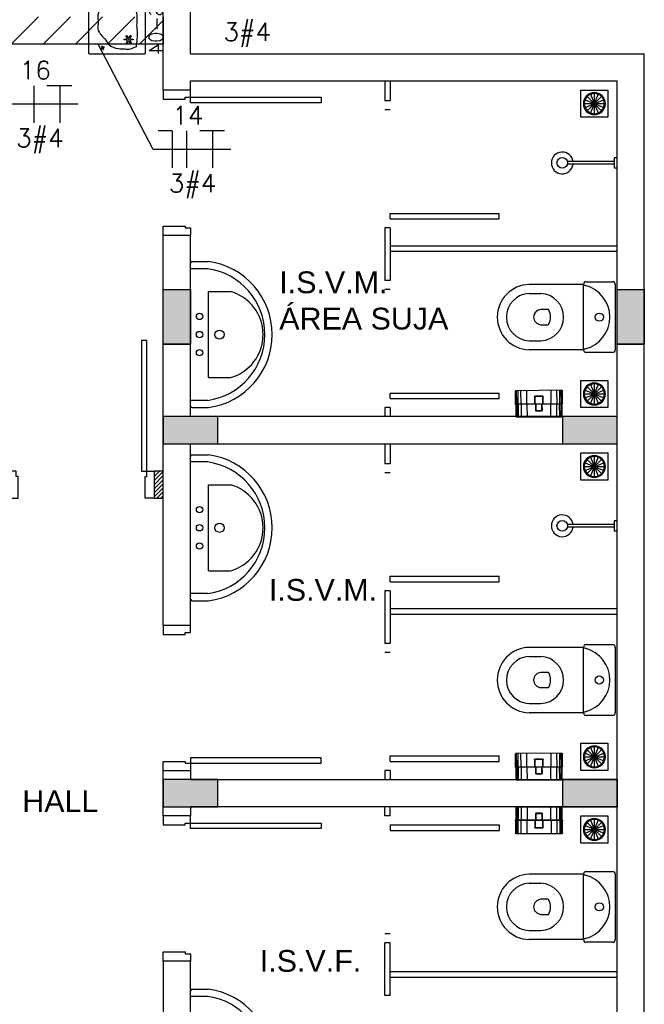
# Model space of a CAD drawing. Extents: x -21.9 to 51.8, y -25 to 17.
# Tile 31 of 53: x 16.1 to 19.5, y -11.4 to -6. Entities that reach past the tile are written whole.
import ezdxf
from ezdxf.enums import TextEntityAlignment as Align

# ---------------------------------------------------------------- set-up
doc = ezdxf.new("R2010")
doc.units = 0
doc.header["$MEASUREMENT"] = 0
for name, color, linetype in [('CIRCUITOS', 2, 'Continuous'), ('ELETROCALHA', 150, 'Continuous'), ('LINHA', 40, 'Continuous'), ('PAREDES', 8, 'Continuous'), ('TXT-AMB', 4, 'Continuous')]:
    doc.layers.add(name, color=color, linetype=linetype)
doc.styles.add('20--4-0', font='romans.shx', dxfattribs={"height": 0.08})
doc.styles.add('ROMANS', font='romans')
doc.styles.add('Texto Ambiente 1-50', font='arial.ttf', dxfattribs={"height": 0.12})

# ---------------------------------------------------------------- blocks, each defined once
blk = doc.blocks.new('PORTA 70')
at = {"layer": 'PAREDES'}
for p, q in [((-95.2983, 46.0042), (-95.2983, 45.2842)), ((-95.2683, 46.0042), (-95.2983, 46.0042)), ((-95.2683, 45.2842), (-95.2683, 46.0042)), ((-95.9883, 45.2842), (-96.0283, 45.2842)), ((-95.9883, 45.2542), (-95.9883, 45.2842)), ((-95.9783, 45.2542), (-95.9883, 45.2542)), ((-95.9783, 45.1342), (-95.9783, 45.2542)), ((-95.2983, 45.2842), (-95.2683, 45.2842)), ((-95.2783, 45.1342), (-95.2783, 45.2542)), ((-95.2783, 45.2542), (-95.2683, 45.2542)), ((-95.2683, 45.2842), (-95.2283, 45.2842)), ((-95.2683, 45.2542), (-95.2683, 45.2842)), ((-96.0283, 45.1342), (-95.9783, 45.1342)), ((-95.2283, 45.1342), (-95.2783, 45.1342))]:
    blk.add_line(p, q, dxfattribs=at)
blk = doc.blocks.new('PORTA BOX')
at = {"layer": 'PAREDES'}
for p, q in [((-120.5369, 27.9594), (-120.5669, 27.9594)), ((-120.5369, 27.3894), (-119.9369, 27.3894)), ((-120.5369, 27.3594), (-120.5369, 27.3894)), ((-120.5369, 27.3594), (-119.9369, 27.3594)), ((-119.9369, 27.3594), (-119.9369, 27.3894))]:
    blk.add_line(p, q, dxfattribs=at)
blk = doc.blocks.new('LS-04')
for p, q in [((-158.7957, 59.8153), (-158.7944, 59.8172)), ((-158.7957, 59.8153), (-158.7759, 59.8056)), ((-158.7944, 59.8172), (-158.7746, 59.8075)), ((-158.7863, 59.8132), (-158.7826, 59.819)), ((-158.7784, 59.8163), (-158.7826, 59.819)), ((-158.7818, 59.811), (-158.7784, 59.8163)), ((-158.7746, 59.8075), (-158.7759, 59.8056)), ((-158.557, 59.8355), (-158.5605, 59.8319)), ((-158.5397, 59.8111), (-158.5605, 59.8319)), ((-158.5347, 59.8133), (-158.557, 59.8355))]:
    blk.add_line(p, q)
blk.add_lwpolyline([(-158.8149, 59.7337), (-158.5099, 59.7337, 0.414214), (-158.5049, 59.7387), (-158.5049, 60.0387, 0.414214), (-158.5099, 60.0437), (-158.8149, 60.0437, 0.414214), (-158.8199, 60.0387), (-158.8199, 59.7387, 0.414214)], format="xyb", close=True)
for points in [[(-158.7531, 59.9586), (-158.751, 59.9622), (-158.761, 59.968), (-158.7631, 59.9644)], [(-158.742, 59.9671), (-158.7377, 59.9671), (-158.7377, 59.9787), (-158.742, 59.9787)], [(-158.729, 59.9618), (-158.7269, 59.9581), (-158.7168, 59.9639), (-158.7189, 59.9676)], [(-158.7512, 59.9446), (-158.7533, 59.9483), (-158.7634, 59.9425), (-158.7613, 59.9388)], [(-158.7382, 59.9393), (-158.7425, 59.9393), (-158.7425, 59.9277), (-158.7382, 59.9277)], [(-158.7271, 59.9478), (-158.7292, 59.9442), (-158.7192, 59.9384), (-158.7171, 59.9421)]]:
    blk.add_lwpolyline(points, close=True)
for centre, radius in [((-158.4421, 60.0437), 0.05), ((-158.4421, 60.0437), 0.03), ((-158.4421, 60.0437), 0.01), ((-158.7401, 59.9532), 0.0119), ((-158.7401, 59.9532), 0.00362), ((-158.7887, 59.8063), 0.00507), ((-158.5347, 59.8066), 0.00676)]:
    blk.add_circle(centre, radius)
blk.add_spline([(-158.7793, 59.9959), (-158.6928, 60.0011), (-158.6634, 59.9991), (-158.5782, 59.9879), (-158.562, 59.9605), (-158.528, 59.9267), (-158.5267, 59.8957), (-158.5292, 59.8463), (-158.549, 59.8091), (-158.5924, 59.7871), (-158.6157, 59.783), (-158.6421, 59.7851), (-158.6898, 59.7861), (-158.7364, 59.8216), (-158.7679, 59.8449), (-158.7902, 59.8966), (-158.7922, 59.9321), (-158.7912, 59.9636), (-158.7801, 59.993), (-158.779, 59.996)], degree=3)
at = {"style": '20--4-0'}
blk.add_text('LS-04', height=0.075, rotation=180, dxfattribs=at).set_placement((-158.4925, 60.1413))
blk = doc.blocks.new('VASO SANITARIO')
for p, q in [((-134.2937, 41.2557), (-134.5937, 41.2557)), ((-134.2937, 40.8957), (-134.2937, 41.2557)), ((-134.2787, 41.2707), (-134.1337, 41.2707)), ((-134.1187, 41.2557), (-134.1187, 40.8957)), ((-134.5933, 41.2057), (-134.5287, 41.2057)), ((-134.4893, 41.1176), (-134.5286, 41.1176)), ((-134.5286, 41.0337), (-134.4893, 41.0337)), ((-134.5933, 40.9457), (-134.5287, 40.9457)), ((-134.2937, 40.8957), (-134.5937, 40.8957)), ((-134.1337, 40.8807), (-134.2787, 40.8807))]:
    blk.add_line(p, q)
blk.add_circle((-134.2062, 41.0757), 0.0225)
for centre, radius, start, end in [((-134.5886, 41.0757), 0.1801, 91.6139, 268.3861), ((-134.2787, 41.2557), 0.015, 90, 180), ((-134.2809, 41.2689), 0.0184, 225.7378, 261.1321), ((-134.3296, 41.0757), 0.1809, 284.7048, 75.2952), ((-134.1337, 41.2557), 0.015, 0, 90), ((-134.5882, 41.0757), 0.1301, 92.2466, 267.7534), ((-134.5338, 41.0757), 0.1301, 272.2466, 87.7534), ((-134.5239, 41.0733), 0.0446, 96.016, 176.8809), ((-134.524, 41.0781), 0.0446, 182.2414, 264.0249), ((-134.4893, 41.1126), 0.005, 30.6081, 90), ((-134.5629, 41.0757), 0.0874, 333.1163, 26.8837), ((-134.4893, 41.0387), 0.005, 270, 329.3919), ((-134.2809, 40.8825), 0.0184, 98.8679, 134.2622), ((-134.2787, 40.8957), 0.015, 180, 270), ((-134.1337, 40.8957), 0.015, 270, 0)]:
    blk.add_arc(centre, radius, start, end)
blk = doc.blocks.new('CHUVEIR.')
for p, q in [((-134.1087, 41.9527), (-134.1241, 41.9527)), ((-134.1241, 41.9527), (-134.1241, 41.8987)), ((-134.1241, 41.9327), (-134.3823, 41.9327)), ((-134.1241, 41.9186), (-134.3823, 41.9186)), ((-134.1241, 41.8987), (-134.1087, 41.8987))]:
    blk.add_line(p, q)
blk.add_circle((-134.4107, 41.9257), 0.0293)
blk.add_arc((-134.4107, 41.9257), 0.06, 6.7356, 353.2644)
blk = doc.blocks.new('423ms')
for p, q in [((244.954, -73.2313), (244.954, -73.3213)), ((244.964, -73.2213), (245.749, -73.2213)), ((244.9937, -73.3157), (244.9937, -73.2213)), ((245.7194, -73.3157), (245.7194, -73.2213)), ((245.759, -73.2313), (245.759, -73.3213)), ((245.119, -73.3213), (245.594, -73.3213)), ((245.119, -73.3213), (245.119, -73.4413)), ((245.594, -73.3213), (245.594, -73.4413))]:
    blk.add_line(p, q)
for centre, radius in [((245.2565, -73.2713), 0.0175), ((245.3565, -73.2713), 0.0175), ((245.4565, -73.2713), 0.0175), ((245.3565, -73.3813), 0.025)]:
    blk.add_circle(centre, radius)
for centre, radius, start, end in [((244.964, -73.2313), 0.01, 90, 180), ((245.749, -73.2313), 0.01, 0, 90), ((245.3565, -73.2648), 0.4064, 187.9818, 352.0182), ((245.3565, -73.2648), 0.3664, 187.9818, 352.0182), ((245.3565, -73.3746), 0.2467, 195.6834, 344.3166)]:
    blk.add_arc(centre, radius, start, end)
blk = doc.blocks.new('Papeleira WC')
at = {"color": 0}
for p, q in [((-0.13, 0.0751), (-0.13, 0.143)), ((-0.128, 0.0751), (-0.128, 0.1458)), ((-0.127, 0.146), (0.127, 0.146)), ((-0.124, 0.0751), (-0.124, 0.146)), ((-0.116, 0.0751), (-0.116, 0.146)), ((-0.1, 0.0751), (-0.1, 0.146)), ((-0.068, 0.0751), (-0.068, 0.146)), ((-0.0237, 0.073), (-0.0237, 0.113)), ((-0.0217, 0.115), (0.0217, 0.115)), ((-0.0217, 0.073), (-0.0217, 0.111)), ((-0.0197, 0.113), (0.0197, 0.113)), ((0.0217, 0.111), (0.0217, 0.073)), ((0.0237, 0.113), (0.0237, 0.073)), ((0.068, 0.146), (0.068, 0.0751)), ((0.1, 0.146), (0.1, 0.0751)), ((0.116, 0.146), (0.116, 0.0751)), ((0.124, 0.146), (0.124, 0.0751)), ((0.128, 0.1458), (0.128, 0.0751)), ((0.13, 0.143), (0.13, 0.0751)), ((0.1296, 0.073), (-0.1296, 0.073)), ((0.1284, 0.071), (-0.1284, 0.071)), ((-0.128, 0.0751), (-0.126, 0.0691)), ((-0.128, 0.005), (-0.128, 0.0691)), ((-0.126, 0.001), (-0.126, 0.0691)), ((-0.122, 0.0691), (-0.124, 0.0751)), ((-0.122, 0.0001), (-0.122, 0.0691)), ((-0.116, 0.0751), (-0.114, 0.0691)), ((-0.114, 0), (-0.114, 0.0691)), ((-0.098, 0.0691), (-0.1, 0.0751)), ((-0.098, 0), (-0.098, 0.0691)), ((-0.066, 0.0691), (-0.068, 0.0751)), ((-0.066, 0), (-0.066, 0.0691)), ((-0.0187, 0.071), (-0.0237, 0.073)), ((-0.0167, 0.071), (-0.0217, 0.073)), ((-0.0187, 0.0361), (-0.0187, 0.071)), ((-0.0167, 0.0381), (-0.0167, 0.071)), ((0.0217, 0.073), (0.0167, 0.071)), ((0.0167, 0.071), (0.0167, 0.0381)), ((0.0237, 0.073), (0.0187, 0.071)), ((0.0187, 0.071), (0.0187, 0.0361)), ((0.066, 0.0691), (0.068, 0.0751)), ((0.066, 0.0691), (0.066, 0)), ((0.098, 0.0691), (0.1, 0.0751)), ((0.098, 0.0691), (0.098, 0)), ((0.114, 0.0691), (0.116, 0.0751)), ((0.114, 0.0691), (0.114, 0)), ((0.124, 0.0751), (0.122, 0.0691)), ((0.122, 0.0691), (0.122, 0.0001)), ((0.126, 0.0691), (0.128, 0.0751)), ((0.126, 0.0691), (0.126, 0.001)), ((0.128, 0.0691), (0.128, 0.005)), ((0.123, 0), (-0.123, 0)), ((0.0167, 0.0341), (-0.0167, 0.0341)), ((0.0147, 0.0361), (-0.0147, 0.0361))]:
    blk.add_line(p, q, dxfattribs=at)
for centre, radius, start, end in [((-0.127, 0.143), 0.003, 90.0001, 180.0001), ((-0.0217, 0.113), 0.002, 90.0001, 180.0001), ((-0.0197, 0.111), 0.002, 90.0001, 180.0001), ((0.0197, 0.111), 0.002, 0.0001, 90.0001), ((0.0217, 0.113), 0.002, 0.0001, 90.0001), ((0.127, 0.143), 0.003, 0.0001, 90.0001), ((-0.125, 0.0751), 0.005, 180.0001, 216.87), ((-0.133, 0.0691), 0.005, 0.0001, 36.87), ((0.133, 0.0691), 0.005, 143.1302, 180.0001), ((0.125, 0.0751), 0.005, 323.1302, 0.0001), ((-0.123, 0.005), 0.005, 180.0001, 270.0001), ((-0.0167, 0.0361), 0.002, 180.0001, 270.0001), ((-0.0147, 0.0381), 0.002, 180.0001, 270.0001), ((0.0147, 0.0381), 0.002, 270.0001, 0.0001), ((0.0167, 0.0361), 0.002, 270.0001, 0.0001), ((0.123, 0.005), 0.005, 270.0001, 0.0001)]:
    blk.add_arc(centre, radius, start, end, dxfattribs=at)
blk = doc.blocks.new('VBMKVB')
for p, q in [((-146.0605, -56.769), (-145.9822, -56.6906)), ((-145.9822, -56.769), (-146.0605, -56.6906)), ((-146.0426, -56.781), (-146.0002, -56.6786)), ((-146.0002, -56.781), (-146.0426, -56.6786)), ((-146.0214, -56.6744), (-146.0214, -56.7852)), ((-146.0768, -56.7298), (-145.966, -56.7298)), ((-146.0726, -56.7086), (-145.9702, -56.751)), ((-146.0726, -56.751), (-145.9702, -56.7086))]:
    blk.add_line(p, q)
blk.add_lwpolyline([(-146.0964, -56.8048), (-145.9464, -56.8048), (-145.9464, -56.6548), (-146.0964, -56.6548)], close=True)
for radius in [0.0604, 0.0554]:
    blk.add_circle((-146.0214, -56.7298), radius)

msp = doc.modelspace()

# ---------------------------------------------------------------- hatches: boundary and pattern name
at = {"layer": 'ELETROCALHA'}
h = msp.add_hatch(dxfattribs=at)
h.set_pattern_fill('ANSI31', color=256, style=0)
h.set_pattern_definition([(45, (0.34918, 16.03201), (-0.08838835, 0.08838835), [])])
h.paths.add_polyline_path([(7.443, -5.9849), (7.443, -6.1349), (16.85, -6.1349), (16.85, -5.9849)])
at = {"layer": 'PAREDES', "lineweight": -3}
for points in [[(17, -7.4874), (16.85, -7.4874), (16.85, -7.7874), (17, -7.7874)], [(19.5, -7.4874), (19.35, -7.4874), (19.35, -7.7874), (19.5, -7.7874)]]:
    msp.add_hatch(color=256, dxfattribs=at).paths.add_polyline_path(points)
h = msp.add_hatch(color=256, dxfattribs=at)
h.dxf.hatch_style = 1
h.paths.add_polyline_path([(16.85, -8.1874), (16.85, -8.3374), (17.15, -8.3374), (17.15, -8.1874)])
h = msp.add_hatch(color=256, dxfattribs=at)
h.dxf.hatch_style = 1
h.paths.add_polyline_path([(19.05, -8.1874), (19.05, -8.3374), (19.35, -8.3374), (19.35, -8.1874)])
h = msp.add_hatch(dxfattribs=at)
h.set_pattern_fill('LINE', color=256, scale=0.005, angle=45)
h.set_pattern_definition([(45, (112.312373, -60.326143), (-0.0112253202, 0.0112253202), [])])
h.paths.add_polyline_path([(16.85, -8.4874), (16.8, -8.4874), (16.8, -8.6374), (16.85, -8.6374)])
h = msp.add_hatch(color=256, dxfattribs=at)
h.dxf.hatch_style = 1
h.paths.add_polyline_path([(16.85, -10.1874), (16.85, -10.3374), (17.15, -10.3374), (17.15, -10.1874)])
h = msp.add_hatch(color=256, dxfattribs=at)
h.dxf.hatch_style = 1
h.paths.add_polyline_path([(19.05, -10.1874), (19.05, -10.3374), (19.35, -10.3374), (19.35, -10.1874)])

# ---------------------------------------------------------------- linework, layer by layer
at = {"layer": 'CIRCUITOS'}
for p, q in [((16.1366, -6.3641), (16.1366, -6.5677)), ((16.2095, -6.3622), (16.3461, -6.3622)), ((16.2807, -6.3622), (16.2807, -6.5677)), ((16.899, -6.6129), (16.822, -6.6129)), ((16.899, -6.6129), (16.899, -6.8166)), ((16.9778, -6.6129), (16.9778, -6.8166)), ((17.0508, -6.611), (17.1874, -6.611)), ((17.1219, -6.611), (17.1219, -6.8166))]:
    msp.add_line(p, q, dxfattribs=at)
at = {"layer": 'ELETROCALHA'}
for p, q in [((16.85, -5.9849), (16.85, -6.1349)), ((16.85, -6.1349), (7.368, -6.1349))]:
    msp.add_line(p, q, dxfattribs=at)
at = {"layer": 'LINHA'}
for p, q in [((16.7941, -6.7147), (16.491, -6.1349)), ((16.3806, -6.4659), (15.9528, -6.4659)), ((17.2219, -6.7147), (16.7941, -6.7147))]:
    msp.add_line(p, q, dxfattribs=at)
at = {"layer": 'PAREDES', "lineweight": -3}
for p, q in [((16.85, -6.0874), (16.85, 4.2626)), ((17, -6.1874), (17, -3.3374)), ((16.85, -6.3874), (16.85, -6.0874)), ((17, -6.1874), (19.5, -6.1874)), ((19.5, -12.1874), (19.5, -6.1874)), ((17, -6.3374), (17.95, -6.3374)), ((17, -6.3874), (17, -6.3374)), ((17.95, -6.3374), (19.35, -6.3374)), ((18.07, -6.3374), (18.07, -6.4474)), ((18.1, -6.3374), (18.1, -6.4474)), ((19.35, -7.3874), (19.35, -6.3374)), ((17, -6.3874), (16.85, -6.3874)), ((18.1, -6.4474), (18.07, -6.4474)), ((18.1, -7.1474), (18.07, -7.1474)), ((18.07, -7.1474), (18.07, -7.4374)), ((18.1, -7.1474), (18.1, -7.4374)), ((16.85, -9.3374), (16.85, -7.1874)), ((16.85, -7.1874), (17, -7.1874)), ((17, -8.1874), (17, -7.1874)), ((19.35, -7.2474), (18.1, -7.2474)), ((19.35, -7.2774), (18.1, -7.2774)), ((19.35, -8.2874), (19.35, -7.3874)), ((16.85, -7.4874), (17, -7.4874)), ((18.1, -7.4374), (18.07, -7.4374)), ((19.35, -7.4874), (19.5, -7.4874)), ((16.85, -7.7874), (17, -7.7874)), ((19.35, -7.7874), (19.5, -7.7874)), ((18.07, -8.1374), (18.07, -8.1874)), ((18.1, -8.1374), (18.07, -8.1374)), ((18.1, -8.1374), (18.1, -8.1874)), ((19.35, -8.1874), (17, -8.1874)), ((19.35, -8.3374), (19.35, -8.1874)), ((19.35, -9.3374), (19.35, -8.2874)), ((17, -9.3374), (17, -8.3374)), ((17, -8.3374), (19.35, -8.3374)), ((18.07, -8.3374), (18.07, -8.4474)), ((18.1, -8.3374), (18.1, -8.4474)), ((18.1, -8.4474), (18.07, -8.4474)), ((16.85, -8.4874), (16.8, -8.4874)), ((16.8, -8.4874), (16.8, -8.6374)), ((16.85, -8.6374), (16.85, -8.4874)), ((16.8, -8.6374), (16.85, -8.6374)), ((18.1, -9.1474), (18.07, -9.1474)), ((18.07, -9.1474), (18.07, -9.4374)), ((18.1, -9.1474), (18.1, -9.4374)), ((19.35, -9.2474), (18.1, -9.2474)), ((19.35, -9.2774), (18.1, -9.2774)), ((16.85, -9.3374), (17, -9.3374)), ((19.35, -12.1874), (19.35, -9.3374)), ((18.1, -9.4374), (18.07, -9.4374)), ((16.85, -10.3874), (16.85, -10.1374)), ((16.85, -10.1374), (17, -10.1374)), ((17, -10.1374), (17, -10.1874)), ((18.07, -10.1374), (18.07, -10.1874)), ((18.1, -10.1374), (18.07, -10.1374)), ((18.1, -10.1374), (18.1, -10.1874)), ((17, -10.1874), (19.35, -10.1874)), ((19.35, -10.1874), (19.35, -10.3374)), ((19.35, -10.3374), (17, -10.3374)), ((17, -10.3374), (17, -10.3874)), ((18.07, -10.3874), (18.07, -10.3374)), ((18.1, -10.3874), (18.1, -10.3374)), ((17, -10.3874), (16.85, -10.3874)), ((18.1, -10.3874), (18.07, -10.3874)), ((18.1, -11.0874), (18.07, -11.0874)), ((18.07, -11.3774), (18.07, -11.0874)), ((18.1, -11.3774), (18.1, -11.0874)), ((19.35, -11.2474), (18.1, -11.2474)), ((19.35, -11.2774), (18.1, -11.2774)), ((18.1, -11.3774), (18.07, -11.3774))]:
    msp.add_line(p, q, dxfattribs=at)
for points in [[(16.85, -7.4874), (17, -7.4874), (17, -7.7874), (16.85, -7.7874)], [(19.35, -7.4874), (19.5, -7.4874), (19.5, -7.7874), (19.35, -7.7874)], [(16.85, -8.1874), (16.85, -8.3374), (17.15, -8.3374), (17.15, -8.1874), (16.85, -8.1874)], [(19.05, -8.1874), (19.05, -8.3374), (19.35, -8.3374), (19.35, -8.1874), (19.05, -8.1874)], [(16.85, -10.1874), (16.85, -10.3374), (17.15, -10.3374), (17.15, -10.1874), (16.85, -10.1874)], [(19.05, -10.1874), (19.05, -10.3374), (19.35, -10.3374), (19.35, -10.1874), (19.05, -10.1874)], [(16.85, -12.1876), (17, -12.1876), (17, -11.1874), (16.85, -11.1874)]]:
    msp.add_lwpolyline(points, close=True, dxfattribs=at)

# ---------------------------------------------------------------- block references
at = {"layer": 'PAREDES', "lineweight": -3, "xscale": -1}
for name, p, rotation in [('LS-04', (-43.2937, 152.6309), 270), ('PORTA 70', (-28.2842, 88.8409), 270), ('VBMKVB', (165.2464, -63.1922), 180), ('VBMKVB', (165.2464, -64.7922), 180), ('Papeleira WC', (18.92, -8.1893), 0.4604208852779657), ('VBMKVB', (165.2464, -65.1922), 180), ('VBMKVB', (165.2464, -66.7922), 180), ('Papeleira WC', (18.92, -10.1893), 0.4604208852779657), ('Papeleira WC', (18.92, -10.3393), 180), ('PORTA 70', (-28.2842, 84.8409), 270), ('VBMKVB', (165.2464, -67.1922), 180), ('PORTA BOX', (138.6369, 16.9221), 180)]:
    msp.add_blockref(name, p, dxfattribs=dict(at, rotation=rotation))
at = {"layer": 'PAREDES', "lineweight": -3}
for name, p in [('PORTA BOX', (138.6369, -34.4568)), ('CHUVEIR.', (153.4587, -48.7147)), ('PORTA BOX', (138.6369, -35.4468)), ('VASO SANITARIO', (153.4587, -48.7147)), ('PORTA 70', (112.0283, -53.7716)), ('PORTA BOX', (138.6369, -36.4568)), ('CHUVEIR.', (153.4587, -50.7147)), ('PORTA BOX', (138.6369, -37.4468)), ('VASO SANITARIO', (153.4587, -50.7147)), ('VASO SANITARIO', (153.4587, -51.9647))]:
    msp.add_blockref(name, p, dxfattribs=at)
for name, p, rotation in [('423ms', (-56.2213, -253.0916), 90), ('423ms', (-56.2213, -254.1566), 90), ('PORTA 70', (-28.2842, -105.3656), 270), ('423ms', (-56.2213, -257.1016), 90)]:
    msp.add_blockref(name, p, dxfattribs=dict(at, rotation=rotation))

# ---------------------------------------------------------------- texts
at = {"layer": 'CIRCUITOS', "style": 'ROMANS'}
for s, p in [('3#4', (17.3129, -6.1167)), ('16', (16.1449, -6.3283)), ('14', (16.9862, -6.5771)), ('3#4', (16.1705, -6.7019)), ('3#4', (17.0118, -6.9507))]:
    msp.add_text(s, height=0.1, dxfattribs=at).set_placement(p, align=Align.CENTER)
at = {"layer": 'TXT-AMB', "lineweight": -3, "char_height": 0.12, "width": 2.887209, "attachment_point": 1, "style": 'Texto Ambiente 1-50'}
for s, insert in [('I.S.V.M.\\PÁREA SUJA', (17.4891, -7.3872)), ('I.S.V.M.', (17.432, -9.0823)), ('HALL', (16.0734, -10.247)), ('I.S.V.F.', (17.3818, -11.1269))]:
    msp.add_mtext(s, dxfattribs=dict(at, insert=insert))

doc.saveas('drawing.dxf')
